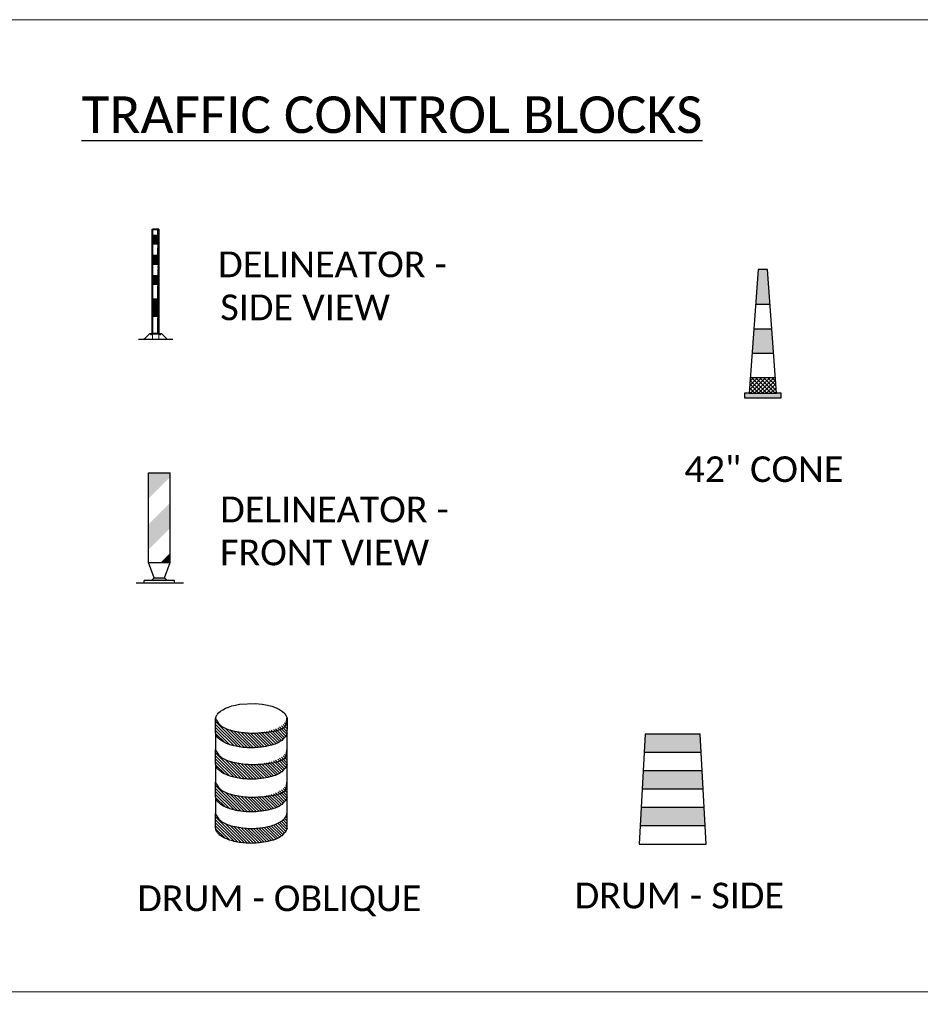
# Model space of a CAD drawing. Extents: x 3480 to 4622, y 4336 to 4703.
# Tile 9 of 33: x 3585 to 3610, y 4650 to 4677. Entities that reach past the tile are written whole.
import ezdxf

# ---------------------------------------------------------------- set-up
doc = ezdxf.new("R2010")
doc.units = 0
doc.header["$MEASUREMENT"] = 0
doc.linetypes.add('DGN Style 3', pattern=[37.5, 25, -12.5])
doc.layers.add('P_MISC_NoPlot', color=7, linetype='Continuous', lineweight=18, plot=False)
doc.layers.add('P_MISC_Text', color=7, linetype='Continuous', lineweight=0)
doc.layers.add('P_MISC_TYPS', color=7, linetype='Continuous', lineweight=25)
doc.layers.add('P_MISC_TXT', color=7, linetype='Continuous')
doc.styles.add('CalibriLight', font='calibril.ttf')

# ---------------------------------------------------------------- blocks, each defined once
blk = doc.blocks.new('Block - side view')
at = {"layer": 'P_MISC_TYPS'}
h = blk.add_hatch(color=256, dxfattribs=at)
h.dxf.hatch_style = 1
h.paths.add_polyline_path([(0.07777333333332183, 0.250000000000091), (0.07499499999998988, 0.3), (-0.07500500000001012, 0.3), (-0.07778166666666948, 0.25)])
h = blk.add_hatch(color=256, dxfattribs=at)
h.dxf.hatch_style = 1
h.paths.add_polyline_path([(-0.08055833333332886, 0.2), (-0.08333499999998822, 0.15), (0.08333000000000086, 0.15), (0.08055166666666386, 0.2)])
h = blk.add_hatch(color=256, dxfattribs=at)
h.dxf.hatch_style = 1
h.paths.add_polyline_path([(0.08888666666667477, 0.05), (0.08610833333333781, 0.1), (-0.08611166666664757, 0.1), (-0.08888833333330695, 0.05)])
for p, q in [((-0.07500500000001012, 0.3), (-0.09166499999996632, 0)), ((0.07499499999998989, 0.3), (-0.07500500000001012, 0.3)), ((0.09166500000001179, 0), (0.07499499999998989, 0.3)), ((0.07777333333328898, 0.250000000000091), (-0.07778166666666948, 0.25)), ((0.08055166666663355, 0.2), (-0.08055833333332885, 0.2)), ((0.0833299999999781, 0.15), (-0.08333499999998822, 0.15)), ((0.08610833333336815, 0.1), (-0.08611166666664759, 0.1)), ((0.08888666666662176, 0.05), (-0.08888833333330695, 0.05)), ((-0.09166499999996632, 0), (0.09166500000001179, 0))]:
    blk.add_line(p, q, dxfattribs=at)
blk = doc.blocks.new('Delineator - front view')
at = {"layer": 'P_MISC_TYPS', "linetype": 'Continuous', "lineweight": 30}
for p, q in [((-0.03079153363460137, 0.05543035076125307), (-0.03079153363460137, 0.3000017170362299)), ((-0.03079083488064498, 0.3000010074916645), (0.02751777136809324, 0.3000331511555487)), ((0.02751707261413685, 0.05546249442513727), (0.02751707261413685, 0.3000338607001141)), ((-0.01566025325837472, 0.01385881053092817), (-0.03079127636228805, 0.05543095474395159)), ((-0.03067483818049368, 0.05542965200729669), (0.02763376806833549, 0.05546179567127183)), ((0.004777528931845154, 0.0559250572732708), (0.02763145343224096, 0.0559250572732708)), ((0.005476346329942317, 0.0566238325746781), (0.02762796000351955, 0.0566238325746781)), ((0.006175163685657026, 0.05732260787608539), (0.02762446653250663, 0.05732260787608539)), ((0.006873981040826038, 0.05802138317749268), (0.02762097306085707, 0.05802138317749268)), ((0.007572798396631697, 0.05872015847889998), (0.0276174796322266, 0.05872015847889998)), ((0.00827161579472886, 0.05941893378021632), (0.02761398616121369, 0.05941893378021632)), ((0.008970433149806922, 0.06011770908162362), (0.02761049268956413, 0.06011770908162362)), ((0.009669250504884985, 0.06081648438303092), (0.02760699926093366, 0.06081648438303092)), ((0.01036806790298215, 0.06151525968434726), (0.0276035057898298, 0.06151525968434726)), ((0.01106688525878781, 0.06221403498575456), (0.02760001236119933, 0.06221403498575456)), ((0.01176570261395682, 0.06291281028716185), (0.02759651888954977, 0.06291281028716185)), ((0.01238020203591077, 0.01387418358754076), (0.02751736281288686, 0.05546319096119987)), ((0.01246452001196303, 0.06361158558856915), (0.02759302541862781, 0.06361158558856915)), ((0.01316333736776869, 0.0643103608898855), (0.02758953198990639, 0.0643103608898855)), ((0.01386215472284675, 0.06500913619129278), (0.02758603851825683, 0.06500913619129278)), ((0.01456097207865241, 0.06570791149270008), (0.02758254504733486, 0.06570791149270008)), ((0.01525978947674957, 0.06640668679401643), (0.0275790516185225, 0.06640668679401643)), ((0.01595860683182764, 0.06710546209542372), (0.02757555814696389, 0.06710546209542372)), ((0.0166574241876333, 0.06780423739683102), (0.02757206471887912, 0.06780423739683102)), ((0.01735624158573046, 0.06850301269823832), (0.02756857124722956, 0.06850301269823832)), ((0.01805505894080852, 0.0692017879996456), (0.02756507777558, 0.0692017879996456)), ((0.01875387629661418, 0.06990056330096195), (0.02756158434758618, 0.06990056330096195)), ((0.01945269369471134, 0.07059933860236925), (0.02755809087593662, 0.07059933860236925)), ((0.02015151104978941, 0.07129811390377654), (0.02755459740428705, 0.07129811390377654)), ((0.02085032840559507, 0.07199688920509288), (0.02755110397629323, 0.07199688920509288)), ((0.02154914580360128, 0.07269566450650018), (0.02754761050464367, 0.07269566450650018)), ((0.02224796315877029, 0.07339443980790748), (0.02754411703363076, 0.07339443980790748)), ((0.02294678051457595, 0.07409321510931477), (0.02754062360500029, 0.07409321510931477)), ((0.02364559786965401, 0.07479199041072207), (0.02753713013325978, 0.07479199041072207)), ((0.02434441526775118, 0.07549076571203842), (0.02753363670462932, 0.07549076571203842)), ((0.02504323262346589, 0.07618954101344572), (0.0275301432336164, 0.07618954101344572)), ((0.0257420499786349, 0.07688831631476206), (0.02752664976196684, 0.07688831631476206)), ((0.02644086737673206, 0.07758709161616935), (0.02752315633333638, 0.07758709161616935)), ((0.02713968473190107, 0.07828586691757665), (0.02751966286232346, 0.07828586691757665)), ((-0.06459059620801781, -3.354121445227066e-05), (0.06459059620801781, 3.354121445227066e-05)), ((0.03955976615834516, 0.006531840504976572), (-0.04276295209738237, 0.006531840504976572)), ((-0.04276295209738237, -9.084100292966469e-06), (-0.04276295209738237, 0.006531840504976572)), ((-0.01566025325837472, 0.01385881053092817), (-0.02297910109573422, 0.006531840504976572)), ((-0.01565955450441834, 0.01385811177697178), (0.01238090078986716, 0.01387348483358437)), ((0.01238020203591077, 0.01387418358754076), (0.01966775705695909, 0.006531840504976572)), ((0.03955976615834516, 1.4674260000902e-05), (0.03955976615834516, 0.006531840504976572))]:
    blk.add_line(p, q, dxfattribs=at)
at = {"layer": 'P_MISC_TYPS', "linetype": 'Continuous', "lineweight": 25}
blk.add_line((0.004302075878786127, 0.0554496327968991), (0.02751707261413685, 0.07866462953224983), dxfattribs=at)
blk.add_line((0.004302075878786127, 0.0554496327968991), (0.02751707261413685, 0.07866462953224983), dxfattribs=at)
for points in [[(-0.03077196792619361, 0.2301241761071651), (0.02751707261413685, 0.2884132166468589), (-0.03079153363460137, 0.3000017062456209), (0.02751707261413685, 0.3000338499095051)], [(-0.03069510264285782, 0.09036911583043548), (0.02751707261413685, 0.1485812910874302), (-0.03073283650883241, 0.1602466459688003), (0.02751707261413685, 0.2184965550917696)]]:
    blk.add_solid(points, dxfattribs=at)
at = {"layer": 'P_MISC_TYPS', "linetype": 'Continuous', "lineweight": 30}
blk.add_solid([(-0.01566025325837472, 0.01385881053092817), (0.01238020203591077, 0.01387418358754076), (-0.02297910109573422, 0.006531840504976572), (0.01966775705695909, 0.006531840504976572)], dxfattribs=at)
blk = doc.blocks.new('Delineator - side view')
at = {"layer": 'P_MISC_TYPS', "color": 7, "linetype": 'Continuous', "lineweight": 40}
for p, q in [((-0.008887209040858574, 0.01576685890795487), (-0.008887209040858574, 0.299999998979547)), ((-0.008887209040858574, 0.299999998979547), (0.008877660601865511, 0.299999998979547)), ((0.008877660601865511, 0.01576685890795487), (0.008877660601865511, 0.299999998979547)), ((-0.008887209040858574, 0.01576685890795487), (0.008877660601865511, 0.01576685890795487))]:
    blk.add_line(p, q, dxfattribs=at)
at = {"layer": 'P_MISC_TYPS', "color": 7, "linetype": 'Continuous', "lineweight": 15}
for p, q in [((0.004955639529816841, 0.3002291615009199), (0.004955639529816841, 0.2869257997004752)), ((0.006266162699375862, 0.2972214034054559), (0.006266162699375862, 0.2846747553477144)), ((0.00673881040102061, 0.2999116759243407), (0.00673881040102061, 0.2861356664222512)), ((0.007655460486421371, 0.2979160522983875), (0.007655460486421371, 0.2901388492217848)), ((0.00780584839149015, 0.2999116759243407), (0.00780584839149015, 0.2870833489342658)), ((0.008350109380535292, 0.2951279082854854), (0.008350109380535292, 0.2850375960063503)), ((0.004955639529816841, 0.2490829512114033), (0.004955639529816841, 0.2303942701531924)), ((0.005626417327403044, 0.2600397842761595), (0.005626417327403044, 0.2303465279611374)), ((0.00673881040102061, 0.2584237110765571), (0.00673881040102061, 0.2300791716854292)), ((0.007600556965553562, 0.2600397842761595), (0.007600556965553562, 0.2547045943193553)), ((0.00780584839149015, 0.2503457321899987), (0.00780584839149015, 0.2337171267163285)), ((0.008295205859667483, 0.2533152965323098), (0.008295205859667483, 0.230695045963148)), ((0.005452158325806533, 0.1909639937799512), (0.005452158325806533, 0.1756482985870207)), ((0.006156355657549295, 0.1994286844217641), (0.006156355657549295, 0.1944300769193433)), ((0.00673881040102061, 0.2052174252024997), (0.00673881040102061, 0.1750562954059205)), ((0.00780584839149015, 0.1914390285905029), (0.00780584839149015, 0.1750562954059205)), ((0.008240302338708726, 0.2048856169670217), (0.008240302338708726, 0.175765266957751)), ((0.004955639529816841, 0.1446516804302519), (0.004955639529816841, 0.1113156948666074)), ((0.005633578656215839, 0.1492611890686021), (0.005633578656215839, 0.1385788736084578)), ((0.00673881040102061, 0.1475018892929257), (0.00673881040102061, 0.1165434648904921)), ((0.00726158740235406, 0.1489150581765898), (0.00726158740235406, 0.1114422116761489)), ((0.00780584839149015, 0.1475018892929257), (0.00780584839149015, 0.1130606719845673)), ((0.005982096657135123, 0.1339454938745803), (0.005982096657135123, 0.1116809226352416)), ((0.004955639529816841, 0.05858444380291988), (0.004955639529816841, 0.01594827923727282)), ((0.006075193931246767, 0.05945335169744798), (0.006075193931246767, 0.03091068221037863)), ((0.00673881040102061, 0.06174975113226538), (0.00673881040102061, 0.01622518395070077)), ((0.007411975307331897, 0.05678456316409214), (0.007411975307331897, 0.01832584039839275)), ((0.00780584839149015, 0.0562068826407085), (0.00780584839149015, 0.01638273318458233)), ((0.008452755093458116, 0.05718559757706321), (0.008452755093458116, 0.02360612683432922)), ((0.00618738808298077, 0.02476864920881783), (0.00618738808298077, 0.01908255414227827))]:
    blk.add_line(p, q, dxfattribs=at)
at = {"layer": 'P_MISC_TYPS', "color": 7, "linetype": 'Continuous', "lineweight": 30}
for p, q in [((-0.008887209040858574, 0.2842092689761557), (0.008877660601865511, 0.2842092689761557)), ((-0.006161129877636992, 0.2842092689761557), (-0.006161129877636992, 0.2605219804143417)), ((-0.003153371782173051, 0.2842092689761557), (-0.003153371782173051, 0.2605219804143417)), ((-0.0001456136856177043, 0.2842092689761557), (-0.0001456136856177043, 0.2605219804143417)), ((0.00286214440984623, 0.2842092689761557), (0.00286214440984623, 0.2605219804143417)), ((0.005869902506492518, 0.2842092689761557), (0.005869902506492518, 0.2605219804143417)), ((-0.008887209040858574, 0.2605219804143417), (0.008877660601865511, 0.2605219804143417)), ((-0.008887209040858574, 0.2289405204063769), (0.008877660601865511, 0.2289405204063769)), ((-0.006161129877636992, 0.2289405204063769), (-0.006161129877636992, 0.2052556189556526)), ((-0.003153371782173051, 0.2289405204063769), (-0.003153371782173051, 0.2052556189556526)), ((-0.0001456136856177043, 0.2289405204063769), (-0.0001456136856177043, 0.2052556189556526)), ((0.00286214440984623, 0.2289405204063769), (0.00286214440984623, 0.2052556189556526)), ((0.005869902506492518, 0.2289405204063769), (0.005869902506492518, 0.2052556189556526)), ((-0.008887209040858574, 0.2052556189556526), (0.008877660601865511, 0.2052556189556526)), ((-0.008760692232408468, 0.1736741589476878), (0.008751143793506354, 0.1736741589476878)), ((-0.006287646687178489, 0.1736741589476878), (-0.006287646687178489, 0.1499868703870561)), ((-0.003279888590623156, 0.1736741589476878), (-0.003279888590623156, 0.1499868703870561)), ((-0.0002721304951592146, 0.1736741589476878), (-0.0002721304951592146, 0.1499868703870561)), ((0.002735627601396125, 0.1736741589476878), (0.002735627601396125, 0.1499868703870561)), ((0.005743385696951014, 0.1736741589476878), (0.005743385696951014, 0.1499868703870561)), ((-0.008887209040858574, 0.1499868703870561), (0.008877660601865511, 0.1499868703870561)), ((-0.008887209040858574, 0.1105112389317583), (0.008877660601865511, 0.1105112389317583)), ((-0.006161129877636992, 0.1105422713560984), (-0.00625422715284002, 0.06317008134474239)), ((-0.003153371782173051, 0.1105351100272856), (-0.003246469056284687, 0.0631629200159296)), ((-0.0001456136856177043, 0.1105279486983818), (-0.0002387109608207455, 0.06315575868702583)), ((0.00286214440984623, 0.1105231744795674), (0.002769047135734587, 0.06315098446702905)), ((0.005869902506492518, 0.1105160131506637), (0.005776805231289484, 0.06314382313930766)), ((-0.008887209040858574, 0.06313904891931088), (0.008784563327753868, 0.06313904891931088)), ((0.008784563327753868, 0.06313904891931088), (0.008784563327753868, 0.0394517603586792)), ((-0.04687089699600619, 0), (0.0468708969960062, 0)), ((-0.01600079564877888, 0.01579073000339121), (-0.03178197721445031, 7.161328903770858e-06)), ((-0.03171275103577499, 8.593594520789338e-05), (0.03147642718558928, 8.593594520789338e-05)), ((-0.03162442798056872, 0.0001647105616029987), (0.03138094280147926, 0.0001647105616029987)), ((-0.01600079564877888, 0.01579073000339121), (0.0159291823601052, 0.01579073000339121)), ((0.0159291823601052, 0.01579073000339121), (0.03158623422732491, 0))]:
    blk.add_line(p, q, dxfattribs=at)
at = {"layer": 'P_MISC_TYPS', "color": 7, "linetype": 'Continuous', "lineweight": 25}
for p, q in [((-0.008887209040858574, 0.283994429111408), (-0.008672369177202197, 0.2842092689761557)), ((-0.008870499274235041, 0.2287352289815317), (-0.008658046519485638, 0.2289500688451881))]:
    blk.add_line(p, q, dxfattribs=at)
at = {"layer": 'P_MISC_TYPS', "color": 7, "linetype": 'DGN Style 3', "lineweight": 15}
for p, q in [((0.008877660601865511, 0.03139287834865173), (0.008877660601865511, 0.01576685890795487)), ((-0.008887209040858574, 0.01576685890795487), (-0.008887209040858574, 0)), ((0.008877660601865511, 0.01562601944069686), (0.008877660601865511, 9.309727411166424e-05))]:
    blk.add_line(p, q, dxfattribs=at)
at = {"layer": 'P_MISC_TYPS', "color": 7, "linetype": 'Continuous', "lineweight": 25}
for centre, major_axis, ratio in [((-0.01261250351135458, 0.01314564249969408), (-0.0005526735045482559, 0.001389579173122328), 0.6580339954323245), ((0.01223411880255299, 0.01324038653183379), (0.0005526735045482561, 0.001389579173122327), 0.6580339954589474)]:
    blk.add_ellipse(centre, major_axis=major_axis, ratio=ratio, dxfattribs=at)
for points, knots in [([(-0.03176765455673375, 0.0001647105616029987), (-0.03180868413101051, 0.0001456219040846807), (-0.0318505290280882, 0.000133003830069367), (-0.03189417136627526, 0.0001265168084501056), (-0.03193279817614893, 0.0001207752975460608), (-0.03197275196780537, 0.0001330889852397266), (-0.03201113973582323, 0.0001265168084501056), (-0.03207802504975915, 0.0001150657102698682), (-0.03214403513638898, 9.978432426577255e-05), (-0.03220926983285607, 7.87746163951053e-05), (-0.03226874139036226, 5.962100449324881e-05), (-0.03232733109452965, 4.104119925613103e-05), (-0.03238352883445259, 1.432265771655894e-05)], [0, 0, 0, 0, 0.206907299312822, 0.206907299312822, 0.206907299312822, 0.390036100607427, 0.390036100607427, 0.390036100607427, 0.7091124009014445, 0.7091124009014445, 0.7091124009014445, 1, 1, 1, 1]), ([(-0.03176765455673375, 0.0001647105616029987), (-0.03180686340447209, 0.0001551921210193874), (-0.03184568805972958, 0.0001442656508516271), (-0.03188462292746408, 0.0001336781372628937), (-0.0319325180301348, 0.0001206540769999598), (-0.03198022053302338, 0.0001071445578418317), (-0.03202784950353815, 9.309727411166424e-05), (-0.03210034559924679, 7.171589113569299e-05), (-0.03217148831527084, 4.597610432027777e-05), (-0.03224030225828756, 1.432265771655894e-05)], [0, 0, 0, 0, 0.2437525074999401, 0.2437525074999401, 0.2437525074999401, 0.5436007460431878, 0.5436007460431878, 0.5436007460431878, 1, 1, 1, 1])]:
    blk.add_open_spline(points, degree=3, knots=knots, dxfattribs=at)
at = {"layer": 'P_MISC_TYPS', "color": 7, "linetype": 'Continuous', "lineweight": 30}
blk.add_open_spline([(-0.03176765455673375, 0.0001647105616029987), (-0.03179885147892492, 0.00016072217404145), (-0.03182974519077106, 0.0001555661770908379), (-0.03186075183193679, 0.0001503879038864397), (-0.03189315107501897, 0.0001449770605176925), (-0.03192530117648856, 0.0001386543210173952), (-0.03195623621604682, 0.0001265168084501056), (-0.03199244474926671, 0.0001123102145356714), (-0.03201767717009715, 7.976442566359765e-05), (-0.03205172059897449, 6.20648486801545e-05), (-0.032089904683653, 4.221249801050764e-05), (-0.0321284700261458, 2.364262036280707e-05), (-0.03216868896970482, 7.161328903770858e-06)], degree=3, knots=[0, 0, 0, 0, 0.2155289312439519, 0.2155289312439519, 0.2155289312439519, 0.4407379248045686, 0.4407379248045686, 0.4407379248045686, 0.7043382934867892, 0.7043382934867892, 0.7043382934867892, 1, 1, 1, 1], dxfattribs=at)
blk = doc.blocks.new('Drum - oblique')
at = {"layer": 'P_MISC_TYPS', "color": 7, "linetype": 'Continuous', "lineweight": 30}
for p, q in [((-0.09551559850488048, 0.3005406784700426), (-0.09551559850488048, 0.2553940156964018)), ((0.09901972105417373, 0.3004728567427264), (0.09901972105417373, 0.2553261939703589)), ((0.09901972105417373, 0.2149496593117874), (0.09899711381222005, 0.1662084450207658)), ((-0.09551559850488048, 0.2090491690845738), (-0.09553820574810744, 0.1662762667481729)), ((-0.09553820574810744, 0.119931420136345), (-0.095560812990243, 0.07953227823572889)), ((0.09899711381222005, 0.1258319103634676), (0.09899711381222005, 0.07948706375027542))]:
    blk.add_line(p, q, dxfattribs=at)
at = {"layer": 'P_MISC_TYPS', "color": 7, "linetype": 'Continuous', "lineweight": 30, "flags": 128}
blk.add_lwpolyline([(-0.03040674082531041, 0.3787617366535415), (0.0124989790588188, 0.3812824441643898), (0.03169535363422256, 0.3791008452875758)], dxfattribs=at)
at = {"layer": 'P_MISC_TYPS', "color": 7, "linetype": 'Continuous', "lineweight": 25, "flags": 128}
for points in [[(-0.09551559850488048, 0.3237357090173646), (-0.0351090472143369, 0.26332915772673)], [(-0.09549299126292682, 0.3397190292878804), (-0.09526691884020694, 0.339470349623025)], [(-0.09549299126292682, 0.3317160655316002), (-0.02565921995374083, 0.2618822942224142)], [(0.09901972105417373, 0.3130198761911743), (0.0883717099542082, 0.3236904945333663)], [(0.09904232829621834, 0.3210228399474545), (0.09244101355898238, 0.3276241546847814)], [(0.09904232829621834, 0.3290031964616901), (0.09585470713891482, 0.3321908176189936)], [(0.09904232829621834, 0.3370061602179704), (0.09836411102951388, 0.337684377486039)], [(-0.09551559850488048, 0.3157327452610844), (-0.04521448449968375, 0.2654542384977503)], [(-0.09551559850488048, 0.3077523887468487), (-0.05635985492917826, 0.2685966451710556)], [(-0.09537995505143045, 0.2996137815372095), (-0.06949466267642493, 0.2737510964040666)], [(-0.07030852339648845, 0.3145119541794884), (-0.01670675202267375, 0.2609101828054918)], [(-0.008161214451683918, 0.2603676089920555), (-0.05697025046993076, 0.3091540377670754)], [(4.521448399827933e-05, 0.2601415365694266), (-0.04575705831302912, 0.3059438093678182)], [(0.007957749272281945, 0.2602319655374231), (-0.03560640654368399, 0.3037961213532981)], [(0.01559899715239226, 0.2605710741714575), (-0.02613397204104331, 0.3023040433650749)], [(0.02299156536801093, 0.2611588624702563), (-0.01715889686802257, 0.3013319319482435)], [(0.03015806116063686, 0.2619953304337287), (-0.008590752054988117, 0.3007667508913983)], [(0.03709848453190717, 0.2630578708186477), (-0.0003617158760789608, 0.3005180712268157)], [(0.04381283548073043, 0.2643238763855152), (0.007550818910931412, 0.3005858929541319)], [(0.05030111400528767, 0.2658385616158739), (0.01521467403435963, 0.3009250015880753)], [(0.05658592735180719, 0.267556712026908), (0.02262984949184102, 0.3015127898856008)], [(0.06262206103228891, 0.2695009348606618), (0.02979634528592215, 0.3023266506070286)], [(0.06840951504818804, 0.2717164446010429), (0.03675937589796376, 0.3033665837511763)], [(0.07392568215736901, 0.2741806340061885), (0.04347372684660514, 0.3046325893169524)], [(0.07917056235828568, 0.2769387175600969), (0.04998461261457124, 0.3061246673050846)], [(0.08407633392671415, 0.2800359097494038), (0.05626942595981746, 0.307820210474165)], [(0.08859778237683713, 0.2834948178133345), (0.06232816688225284, 0.3097644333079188)], [(0.09262187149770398, 0.2874736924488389), (0.06811562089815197, 0.311957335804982)], [(0.09601295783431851, 0.292062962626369), (0.07365439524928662, 0.3144215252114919)], [(0.09845453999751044, 0.2976243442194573), (0.07889927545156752, 0.3171570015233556)], [(0.09901972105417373, 0.3050395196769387), (0.0838276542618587, 0.3202315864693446)], [(-0.09551559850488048, 0.2541958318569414), (-0.09526691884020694, 0.2539471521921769)], [(-0.09551559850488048, 0.2541958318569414), (-0.09526691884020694, 0.2539471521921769)], [(-0.09551559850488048, 0.2461928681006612), (-0.0256818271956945, 0.1763590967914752)], [(0.09901972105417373, 0.2354996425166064), (0.09241840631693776, 0.2421009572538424)], [(0.09901972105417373, 0.2434799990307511), (0.09585470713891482, 0.2466676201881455)], [(0.09901972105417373, 0.2514829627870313), (0.09834150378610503, 0.2521611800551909)], [(-0.09551559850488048, 0.2382125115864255), (-0.0351090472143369, 0.177805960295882)], [(-0.09551559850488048, 0.2302095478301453), (-0.04523709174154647, 0.1799310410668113)], [(-0.09551559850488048, 0.2222291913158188), (-0.05635985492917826, 0.1830734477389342)], [(-0.07033113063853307, 0.229011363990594), (-0.01672935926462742, 0.1754095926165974)], [(-0.008183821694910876, 0.1748444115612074), (-0.05697025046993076, 0.22365344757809)], [(2.26072420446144e-05, 0.1746183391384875), (-0.04577966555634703, 0.2204432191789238)], [(0.007935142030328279, 0.1747087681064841), (-0.0356290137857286, 0.21827292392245)], [(0.01559899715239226, 0.1750478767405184), (-0.02613397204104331, 0.2167808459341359)], [(0.02299156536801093, 0.1756582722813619), (-0.01718150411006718, 0.2158087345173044)], [(0.03015806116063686, 0.1764721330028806), (-0.008613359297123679, 0.2152435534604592)], [(0.03709848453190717, 0.1775346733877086), (-0.0003843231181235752, 0.2150174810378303)], [(0.04381283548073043, 0.1788232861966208), (0.007550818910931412, 0.2150853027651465)], [(0.05030111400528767, 0.1803153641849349), (0.01521467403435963, 0.2154018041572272)], [(0.05656332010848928, 0.1820335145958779), (0.02260724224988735, 0.2159895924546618)], [(0.06259945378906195, 0.1840003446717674), (0.02979634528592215, 0.2168034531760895)], [(0.06838690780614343, 0.1861932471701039), (0.03673676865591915, 0.2178433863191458)], [(0.07392568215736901, 0.1886574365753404), (0.04347372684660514, 0.2191093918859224)], [(0.07914795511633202, 0.1914155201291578), (0.04996200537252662, 0.2206014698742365)], [(0.08405372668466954, 0.1945127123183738), (0.05624681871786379, 0.2223196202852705)], [(0.08857517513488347, 0.1979942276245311), (0.06230555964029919, 0.2242638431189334)], [(0.09259926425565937, 0.2019504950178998), (0.06811562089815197, 0.2264567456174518)], [(0.0959903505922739, 0.2065623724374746), (0.07365439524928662, 0.2288983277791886)], [(0.09843193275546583, 0.2121011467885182), (0.07889927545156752, 0.2316338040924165)], [(0.09901972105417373, 0.2195163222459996), (0.0838276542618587, 0.2347083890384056)], [(0.09901972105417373, 0.2274966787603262), (0.08834910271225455, 0.2381672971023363)], [(-0.09537995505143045, 0.2140905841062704), (-0.06951726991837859, 0.1882278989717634)], [(-0.09553820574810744, 0.1686726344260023), (-0.09528952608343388, 0.1684239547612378)], [(-0.09553820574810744, 0.1650780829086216), (-0.09528952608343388, 0.164829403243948)], [(0.09899711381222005, 0.1623652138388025), (0.09834150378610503, 0.1630434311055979)], [(-0.09553820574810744, 0.157097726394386), (-0.0256818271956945, 0.08724134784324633)], [(-0.09553820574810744, 0.1490947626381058), (-0.03513165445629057, 0.08871081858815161)], [(-0.09553820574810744, 0.1411144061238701), (-0.04523709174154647, 0.09081329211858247)], [(-0.07035373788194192, 0.1398936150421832), (-0.01675196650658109, 0.08629184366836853)], [(-0.00820642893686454, 0.08574926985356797), (-0.05699285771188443, 0.1345356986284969)], [(0.08855256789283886, 0.1088764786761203), (0.06228295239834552, 0.1351460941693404)], [(0.09257665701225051, 0.112832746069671), (0.06809301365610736, 0.1373389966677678)], [(0.09596774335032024, 0.1174446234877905), (0.07363178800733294, 0.1397805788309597)], [(0.09840932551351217, 0.1230060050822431), (0.07887666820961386, 0.1425386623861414)], [(0.09899711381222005, 0.1303985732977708), (0.08380504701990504, 0.1456132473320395)], [(0.09899711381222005, 0.138401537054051), (0.08834910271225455, 0.1490495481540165)], [(0.09899711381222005, 0.1463818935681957), (0.0923957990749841, 0.1529832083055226)], [(0.09899711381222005, 0.1543848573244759), (0.09583209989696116, 0.1575498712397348)], [(-0.09553820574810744, 0.1331114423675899), (-0.05638246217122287, 0.09395569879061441)], [(-0.09540256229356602, 0.1249954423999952), (-0.0695398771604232, 0.09911015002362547)], [(2.26072420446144e-05, 0.08552319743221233), (-0.04580227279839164, 0.1313254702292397)], [(0.007935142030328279, 0.08559101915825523), (-0.0356290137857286, 0.1291551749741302)], [(0.01557638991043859, 0.08595273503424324), (-0.02615657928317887, 0.1276857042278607)], [(0.02296895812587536, 0.08654052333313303), (-0.01718150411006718, 0.1267135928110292)], [(0.0301354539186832, 0.08737699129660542), (-0.008613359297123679, 0.1261258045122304)], [(0.0370758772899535, 0.08841692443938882), (-0.0004069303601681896, 0.1258997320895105)], [(0.04379022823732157, 0.08970553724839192), (0.007528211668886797, 0.1259675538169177)], [(0.05027850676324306, 0.09119761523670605), (0.01519206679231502, 0.1262840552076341)], [(0.05654071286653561, 0.09293837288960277), (0.02260724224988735, 0.1268718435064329)], [(0.0625768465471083, 0.09488259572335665), (0.02977373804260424, 0.1276857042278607)], [(0.06838690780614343, 0.09707549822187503), (0.03671416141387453, 0.1287482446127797)], [(0.07390307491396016, 0.09956229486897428), (0.04345111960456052, 0.1300142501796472)], [(0.07912534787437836, 0.1023203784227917), (0.04996200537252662, 0.1314837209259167)], [(0.08403111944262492, 0.1053949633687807), (0.05624681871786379, 0.1332018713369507)], [(-0.095560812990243, 0.06357156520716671), (-0.03515426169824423, 0.003187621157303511)], [(-0.095560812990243, 0.0555912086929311), (-0.04525969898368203, 0.005290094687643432)], [(-0.09553820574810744, 0.07955488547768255), (-0.09531213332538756, 0.07932881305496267)], [(-0.09553820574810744, 0.07157452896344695), (-0.02570443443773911, 0.001718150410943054)], [(-0.07035373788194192, 0.05437041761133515), (-0.01675196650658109, 0.0007686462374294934)], [(0.09596774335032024, 0.03192142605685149), (0.07360918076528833, 0.05427998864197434)], [(0.09840932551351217, 0.03748280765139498), (0.07885406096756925, 0.05701546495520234)], [(0.0989745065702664, 0.04489798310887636), (0.08378243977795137, 0.06009004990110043)], [(0.0989745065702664, 0.05287833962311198), (0.08832649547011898, 0.06354895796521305)], [(0.09899711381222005, 0.06088130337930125), (0.0923957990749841, 0.06748261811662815)], [(0.09899711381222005, 0.06886165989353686), (0.09580949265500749, 0.07202667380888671)], [(0.09899711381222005, 0.07686462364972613), (0.09831889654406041, 0.07752023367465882)], [(-0.095560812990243, 0.04758824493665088), (-0.05640506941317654, 0.008432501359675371)], [(-0.09542516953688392, 0.03947224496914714), (-0.0695398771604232, 0.0136095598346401)], [(-0.00820642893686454, 0.0002260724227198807), (-0.05701546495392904, 0.04901250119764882)], [(0, 0), (-0.04580227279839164, 0.04580227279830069)], [(0.007912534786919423, 9.042896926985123e-05), (-0.03565162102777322, 0.04365458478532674)], [(0.01555378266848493, 0.000429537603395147), (-0.02617918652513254, 0.04216250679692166)], [(0.0229463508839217, 0.001017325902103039), (-0.01720411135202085, 0.0411903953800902)], [(0.03011284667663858, 0.001853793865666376), (-0.008635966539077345, 0.04060260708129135)], [(0.03705327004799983, 0.002916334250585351), (-0.0004069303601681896, 0.04037653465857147)], [(0.04376762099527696, 0.004182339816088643), (0.007505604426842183, 0.04044435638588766)], [(0.05025589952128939, 0.005674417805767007), (0.01516945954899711, 0.04078346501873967)], [(0.05654071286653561, 0.007415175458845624), (0.02258463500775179, 0.04134864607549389)], [(0.0625768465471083, 0.009359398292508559), (0.02975113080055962, 0.04218511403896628)], [(0.06836430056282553, 0.01157490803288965), (0.03671416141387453, 0.04322504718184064)], [(0.07388046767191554, 0.01403909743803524), (0.04342851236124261, 0.04449105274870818)], [(0.07912534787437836, 0.01679718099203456), (0.04993939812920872, 0.04598313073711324)], [(0.08403111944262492, 0.01987176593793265), (0.05622421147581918, 0.04767867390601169)], [(0.08855256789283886, 0.02335328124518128), (0.06228295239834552, 0.04962289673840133)], [(0.09257665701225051, 0.0273321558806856), (0.06807040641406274, 0.0518157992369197)]]:
    blk.add_lwpolyline(points, dxfattribs=at)
at = {"layer": 'P_MISC_TYPS', "color": 7, "linetype": 'Continuous', "lineweight": 30, "extrusion": (0, 0, -1)}
for start_param, end_param in [(0.2875458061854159, 1.234074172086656), (1.88302011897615, 3.084323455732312), (0.0558134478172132, 0.2692019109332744)]:
    blk.add_ellipse((0.001776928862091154, 0.3383942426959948), major_axis=(-0.09742817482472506, 0), ratio=0.4390198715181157, start_param=start_param, end_param=end_param, dxfattribs=at)
at = {"layer": 'P_MISC_TYPS', "color": 7, "linetype": 'Continuous', "lineweight": 30}
for points, weights, knots in [([(0.09904537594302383, 0.3408337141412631), (0.09904537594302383, 0.3408337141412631), (0.09377551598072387, 0.3004796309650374), (0.00170601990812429, 0.3005090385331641), (-0.09036347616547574, 0.3005384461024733), (-0.09549953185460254, 0.3408958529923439), (-0.09549626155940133, 0.3408952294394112), (-0.09549299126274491, 0.34089460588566), (-0.09550429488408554, 0.3207176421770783), (-0.09551559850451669, 0.3005406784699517), (-0.09551208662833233, 0.3005322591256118), (-0.09550857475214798, 0.3005238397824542), (-0.09037251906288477, 0.2601664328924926), (0.001696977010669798, 0.2601370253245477), (0.09376647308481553, 0.2601076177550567), (0.09903633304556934, 0.3004617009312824), (0.0990280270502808, 0.3004672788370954), (0.09901972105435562, 0.3004728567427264), (0.09903102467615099, 0.3206611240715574), (0.09904232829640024, 0.3408493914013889), (0.09904385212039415, 0.340841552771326), (0.09904537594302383, 0.3408337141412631)], [1, 1, 0.7268119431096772, 1, 0.7268119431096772, 1, 1, 1, 1, 1, 1, 1, 0.7268119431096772, 1, 0.7268119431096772, 1, 1, 1, 1, 1, 1, 1], [0, 0, 0, 0.03125, 0.0625, 0.0625, 0.125, 0.125, 0.25, 0.25, 0.375, 0.375, 0.5, 0.5, 0.5625, 0.5625, 0.6249999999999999, 0.6249999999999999, 0.75, 0.75, 0.875, 0.875, 1, 1, 1]), ([(0.09903181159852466, 0.2553150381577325), (0.09903181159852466, 0.2553150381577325), (0.0937619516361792, 0.2149609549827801), (0.001692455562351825, 0.2149903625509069), (-0.09037704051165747, 0.215019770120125), (-0.09551309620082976, 0.2553771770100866), (-0.09551434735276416, 0.2553855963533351), (-0.09551559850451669, 0.2553940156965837), (-0.09551559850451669, 0.2352057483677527), (-0.09551559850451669, 0.2150174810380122), (-0.09551886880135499, 0.2150113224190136), (-0.09552213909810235, 0.215005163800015), (-0.09038608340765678, 0.1746477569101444), (0.001683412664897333, 0.1746183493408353), (0.09375290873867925, 0.1745889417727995), (0.09902276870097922, 0.2149430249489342), (0.09902124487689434, 0.2149463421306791), (0.09901972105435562, 0.2149496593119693), (0.09901972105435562, 0.2351379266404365), (0.09901972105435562, 0.2553261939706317), (0.09902576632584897, 0.2553206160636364), (0.09903181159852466, 0.2553150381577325)], [1, 1, 0.7268119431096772, 1, 0.7268119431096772, 1, 1, 1, 1, 1, 1, 1, 0.7268119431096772, 1, 0.7268119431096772, 1, 1, 1, 1, 1, 1, 1], [0, 0, 0, 0.03125, 0.0625, 0.0625, 0.125, 0.125, 0.25, 0.25, 0.375, 0.375, 0.5, 0.5, 0.5625, 0.5625, 0.6249999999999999, 0.6249999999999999, 0.75, 0.75, 0.875, 0.875, 1, 1, 1]), ([(0.09901372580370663, 0.1662063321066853), (0.09901372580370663, 0.1662063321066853), (0.09374386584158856, 0.1258522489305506), (0.001674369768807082, 0.1258816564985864), (-0.0903951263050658, 0.1259110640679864), (-0.0955311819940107, 0.1662684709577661), (-0.0955346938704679, 0.1662723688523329), (-0.09553820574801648, 0.166276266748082), (-0.09553820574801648, 0.1460879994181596), (-0.09553820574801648, 0.1258997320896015), (-0.09553921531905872, 0.1258980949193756), (-0.09554022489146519, 0.1258964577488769), (-0.09040416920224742, 0.08553905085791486), (0.001665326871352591, 0.08550964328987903), (0.0937348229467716, 0.0854802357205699), (0.09900468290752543, 0.1258343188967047), (0.09900089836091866, 0.1258331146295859), (0.09899711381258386, 0.1258319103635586), (0.09899711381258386, 0.1460201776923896), (0.09899711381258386, 0.1662084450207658), (0.09900541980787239, 0.1662073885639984), (0.09901372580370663, 0.1662063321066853)], [1, 1, 0.7268119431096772, 1, 0.7268119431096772, 1, 1, 1, 1, 1, 1, 1, 0.7268119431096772, 1, 0.7268119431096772, 1, 1, 1, 1, 1, 1, 1], [0, 0, 0, 0.03125, 0.0625, 0.0625, 0.125, 0.125, 0.25, 0.25, 0.375, 0.375, 0.5, 0.5, 0.5625, 0.5625, 0.6249999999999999, 0.6249999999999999, 0.75, 0.75, 0.875, 0.875, 1, 1, 1]), ([(0.0990001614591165, 0.08068765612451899), (0.0937303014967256, 0.0403335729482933), (0.001660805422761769, 0.04036298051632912), (-0.09040869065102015, 0.04039238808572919), (-0.09554474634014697, 0.08074979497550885), (-0.09554147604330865, 0.08075143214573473), (-0.09553820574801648, 0.08075306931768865), (-0.09554950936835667, 0.06056480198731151), (-0.0955608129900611, 0.04037653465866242), (-0.0955573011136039, 0.04037715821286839), (-0.09555378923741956, 0.04037778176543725), (-0.09041773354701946, 2.037487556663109e-05), (0.001651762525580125, -9.03269365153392e-06), (0.09372125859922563, -3.844026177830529e-05), (0.09899111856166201, 0.04031564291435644), (0.09898281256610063, 0.04032348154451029), (0.0989745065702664, 0.04033132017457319), (0.09898581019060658, 0.06050828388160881), (0.09899711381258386, 0.08068524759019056), (0.09899863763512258, 0.0806864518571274), (0.0990001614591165, 0.08068765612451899)], [1, 0.7268119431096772, 1, 0.7268119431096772, 1, 1, 1, 1, 1, 1, 1, 0.7268119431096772, 1, 0.7268119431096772, 1, 1, 1, 1, 1, 1, 1], [0, 0, 0, 0.0625, 0.0625, 0.125, 0.125, 0.25, 0.25, 0.375, 0.375, 0.5, 0.5, 0.5625, 0.5625, 0.6249999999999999, 0.6249999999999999, 0.75, 0.75, 0.875, 0.875, 1, 1, 1])]:
    blk.add_rational_spline(points, weights, degree=2, knots=knots, dxfattribs=at)
blk = doc.blocks.new('42-Inch Cone')
at = {"layer": 'P_MISC_TYPS', "lineweight": 25, "ltscale": 2}
h = blk.add_hatch(color=256, dxfattribs=at)
h.dxf.hatch_style = 1
h.paths.add_polyline_path([(-0.01953703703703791, 0.2549999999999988), (0.01953703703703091, 0.2549999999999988), (0.01249999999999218, 0.3499999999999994), (-0.01249999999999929, 0.3499999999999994)])
h.paths.add_polyline_path([(-0.02941358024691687, 0.1216666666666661), (0.02941358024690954, 0.1216666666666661), (0.02447530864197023, 0.1883333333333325), (-0.02447530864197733, 0.1883333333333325)])
h.paths.add_polyline_path([(-0.03750000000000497, 0.01249999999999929), (-0.05000000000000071, 0.01249999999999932), (-0.05000000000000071, -8.271806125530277e-25), (0.05000000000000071, 3.700743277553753e-17), (0.05000000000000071, 0.01249999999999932), (0.03749999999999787, 0.01249999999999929)])
h = blk.add_hatch(dxfattribs=at)
h.set_pattern_fill('ANSI37', color=256, scale=0.0625)
h.set_pattern_definition([(44.99999999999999, (-3.552713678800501e-15, 0.03374999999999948), (-0.005524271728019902, 0.0055242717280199), []), (135, (-3.552713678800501e-15, 0.03374999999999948), (-0.005524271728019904, -0.005524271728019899), [])])
h.paths.add_polyline_path([(0.03749999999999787, 0.01249999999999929), (0.03435185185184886, 0.0549999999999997), (-0.03435185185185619, 0.0549999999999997), (-0.03750000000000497, 0.01249999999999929)])
for p, q in [((-0.01953703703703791, 0.2549999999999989), (0.01953703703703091, 0.2549999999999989)), ((-0.02447530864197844, 0.1883333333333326), (0.02447530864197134, 0.1883333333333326)), ((-0.02941358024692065, 0.1216666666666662), (0.02941358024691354, 0.1216666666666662)), ((-0.03435185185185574, 0.05499999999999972), (0.03435185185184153, 0.05499999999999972)), ((-0.03750000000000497, 0.01249999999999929), (0.03749999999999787, 0.01249999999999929))]:
    blk.add_line(p, q, dxfattribs=at)
blk.add_lwpolyline([(-0.03750000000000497, 0.01249999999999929), (-0.05000000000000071, 0.01249999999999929), (-0.05000000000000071, 0), (0.05000000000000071, 0), (0.05000000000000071, 0.01249999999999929), (0.03749999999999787, 0.01249999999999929), (0.01249999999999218, 0.3499999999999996), (-0.01249999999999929, 0.3499999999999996)], close=True, dxfattribs=at)

msp = doc.modelspace()

# ---------------------------------------------------------------- linework, layer by layer
at = {"layer": 'P_MISC_NoPlot'}
msp.add_lwpolyline([(3479.66167749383, 4676.644931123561), (3637.16167749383, 4676.644931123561), (3637.16167749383, 4579.144931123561), (3479.66167749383, 4579.144931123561)], close=True, dxfattribs=at)
at = {"layer": 'P_MISC_NoPlot', "flags": 128}
msp.add_lwpolyline([(3559.324128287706, 4676.644931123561), (3559.324128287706, 4650.142918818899), (3637.16167749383, 4650.142918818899)], dxfattribs=at)

# ---------------------------------------------------------------- block references
at = {"xscale": 10, "yscale": 10, "zscale": 10}
for name, p in [('Delineator - side view', (3589.148598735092, 4667.932015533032)), ('42-Inch Cone', (3605.693304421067, 4666.33843520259)), ('Delineator - front view', (3589.264347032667, 4661.294253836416)), ('Drum - oblique', (3591.736920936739, 4654.194418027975)), ('Block - side view', (3603.238011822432, 4654.170180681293))]:
    msp.add_blockref(name, p, dxfattribs=at)

# ---------------------------------------------------------------- texts
at = {"layer": 'P_MISC_Text', "style": 'CalibriLight'}
for s, p in [('DELINEATOR -', (3590.848710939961, 4669.625035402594)), ('SIDE VIEW', (3590.909557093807, 4668.452445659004)), ('DELINEATOR -', (3590.904746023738, 4662.943641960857)), ('FRONT VIEW', (3590.904746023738, 4661.771052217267))]:
    msp.add_text(s, height=0.7000000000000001, dxfattribs=at).set_placement(p)
at = {"layer": 'P_MISC_Text', "char_height": 0.7000000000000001, "attachment_point": 1, "style": 'CalibriLight'}
for s, insert, width in [('42" CONE', (3603.557805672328, 4664.74103915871), 4.909509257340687), ('DRUM - OBLIQUE', (3588.645369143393, 4653.043591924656), 12.60064905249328), ('DRUM - SIDE', (3600.56625148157, 4653.119043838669), 12.60064905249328)]:
    msp.add_mtext(s, dxfattribs=dict(at, insert=insert, width=width))
at = {"layer": 'P_MISC_TXT', "insert": (3595.588813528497, 4674.048649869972), "char_height": 1, "width": 19.65293965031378, "attachment_point": 5, "style": 'CalibriLight'}
msp.add_mtext('{\\LTRAFFIC CONTROL BLOCKS}', dxfattribs=at)

doc.saveas('drawing.dxf')
